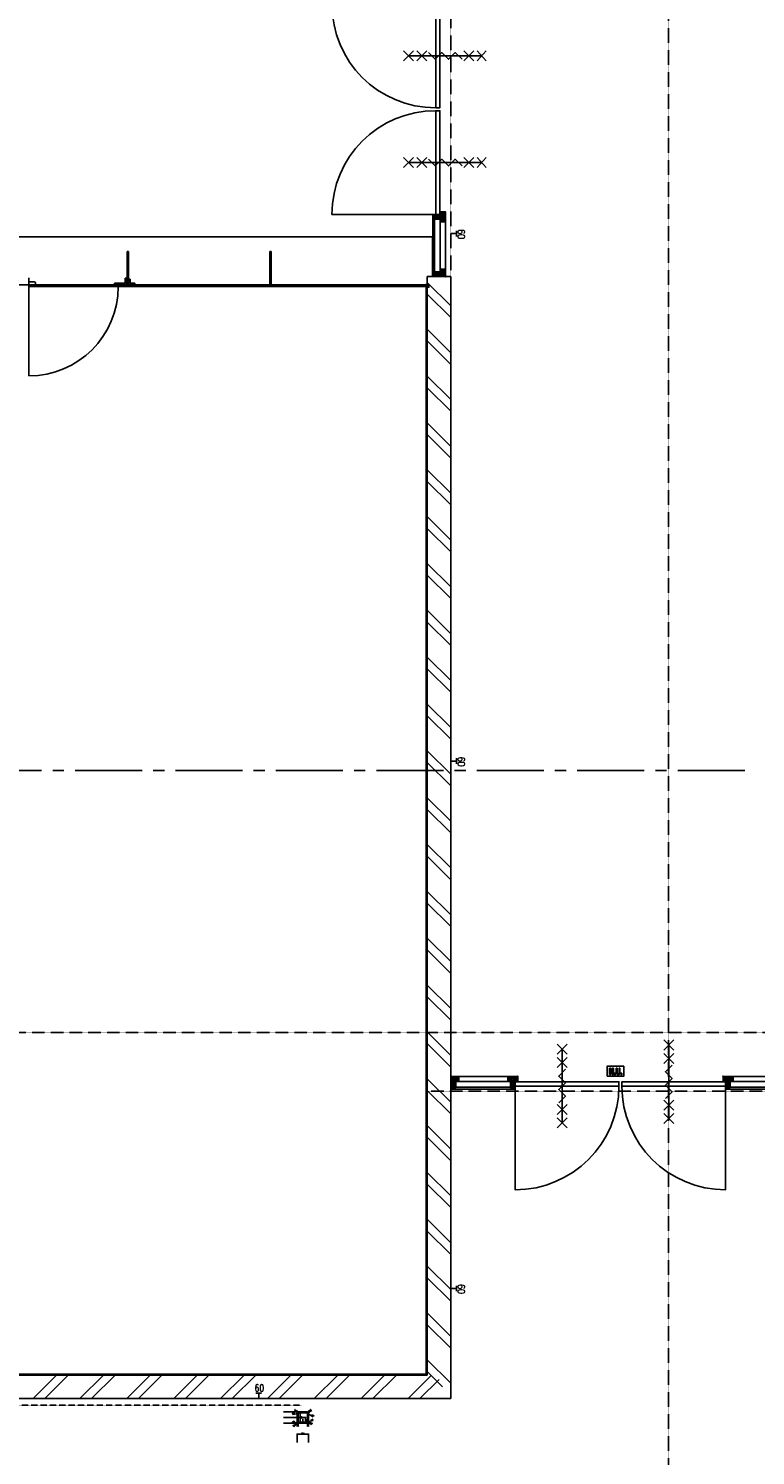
# Model space of a CAD drawing. Extents: x -66955 to 52345, y -20450 to 69550.
# Tile 14 of 94: x -60373 to -53860, y 20845 to 33639. Entities that reach past the tile are written whole.
import ezdxf
from ezdxf.enums import TextEntityAlignment as Align

# ---------------------------------------------------------------- set-up
doc = ezdxf.new("R2010")
doc.units = 0
doc.header["$MEASUREMENT"] = 0
for name, pattern in [('DASHED', [0.75, 0.5, -0.25]), ('HIDDEN', [0.375, 0.25, -0.125]), ('LEEG', [1, -1])]:
    doc.linetypes.add(name, pattern=pattern)
for name, color, linetype in [('BEGGR$--21-', 7, 'CONTINUOUS'), ('BEGGR$--22-', 7, 'CONTINUOUS'), ('BEGGR$--24-', 7, 'CONTINUOUS'), ('BEGGR$--28-', 7, 'CONTINUOUS'), ('BEGGR$--32-', 7, 'CONTINUOUS'), ('BEGGR$--E5-', 7, 'CONTINUOUS'), ('BEGGR$--E6-', 7, 'CONTINUOUS'), ('BEGGR--28-', 7, 'CONTINUOUS'), ('STRAMIEN--05-', 7, 'CONTINUOUS'), ('STRAMIEN--E3-', 7, 'CONTINUOUS'), ('STRAMIEN--E7-', 7, 'CONTINUOUS')]:
    doc.layers.add(name, color=color, linetype=linetype)
doc.styles.add('ROMANS', font='ROMANS', dxfattribs={"height": 0.2})
doc.styles.add('txt', font='TXT', dxfattribs={"height": 0.2})

# ---------------------------------------------------------------- blocks, each defined once
blk = doc.blocks.new('*O586')
at = {"layer": 'BEGGR$--E6-', "color": 7, "linetype": 'CONTINUOUS'}
for p, q in [((-45, 375.02), (45, 285.02)), ((-45, 285.02), (45, 375.02)), ((0, 330.02), (0, -330)), ((-45, 255.02), (45, 165.02)), ((-45, 165.02), (45, 255.02)), ((-45, -164.98), (45, -255)), ((-45, -254.98), (45, -164.98)), ((-45, -285), (45, -375)), ((-45, -375), (45, -285))]:
    blk.add_line(p, q, dxfattribs=at)
blk.add_lwpolyline([(30, 150.02), (-30, 90.02), (30.02, 30.02), (-30, -29.98), (30, -89.98), (-30, -149.98)], dxfattribs=at)
blk = doc.blocks.new('*O587')
at = {"layer": 'BEGGR$--E6-', "color": 7, "linetype": 'CONTINUOUS'}
for p, q in [((-45, 375.02), (45, 285.02)), ((-45, 285.02), (45, 375.02)), ((0, 330.02), (0, -330)), ((-45, 255.02), (45, 165.02)), ((-45, 165.02), (45, 255.02)), ((-45, -164.98), (45, -255)), ((-45, -254.98), (45, -164.98)), ((-45, -285), (45, -375)), ((-45, -375), (45, -285))]:
    blk.add_line(p, q, dxfattribs=at)
blk.add_lwpolyline([(30, 150.02), (-30, 90.02), (30.02, 30.02), (-30, -29.98), (30, -89.98), (-30, -149.98)], dxfattribs=at)
blk = doc.blocks.new('*O588')
at = {"layer": 'BEGGR$--E6-', "color": 7, "linetype": 'CONTINUOUS'}
for points in [[(-75, -45), (75, -45), (75, 45), (-74.99, 45)], [(-52.77, -30), (-44.59, -30), (-44.59, 7.3), (-27.24, -30), (-18.39, -30), (-18.39, 26.76), (-26.59, 26.74), (-26.59, -11.12), (-44.21, 26.76), (-52.77, 26.76)], [(6.14, 26.74), (6.15, -3.58), (6.35, -11.97), (6.99, -18.01), (7.9, -21.25), (9.43, -24.32), (11.61, -27.04), (14.47, -29.2), (18.41, -30.62), (23.85, -31.08), (28.48, -30.66), (32.13, -29.36), (34.98, -27.36), (37.2, -24.73), (38.81, -21.49), (39.82, -17.59), (40.33, -11.86), (40.51, -3.13), (40.51, 26.74), (32.33, 26.74), (32.33, -4.72), (31.93, -14.38), (31.12, -17.06), (29.52, -19.27), (27.04, -20.77), (23.61, -21.28), (20.13, -20.74), (17.49, -19.14), (15.67, -16.7), (14.68, -13.54), (14.33, -4.04), (14.33, 26.76)], [(-10.22, -30), (-2.03, -30), (-2.04, -19.09), (-10.22, -19.09)], [(48.69, -30), (56.88, -30), (56.88, -19.09), (48.7, -19.09)]]:
    blk.add_lwpolyline(points, close=True, dxfattribs=at)
blk = doc.blocks.new('*O597')
at = {"layer": 'BEGGR$--E6-', "color": 7, "linetype": 'CONTINUOUS'}
for p, q in [((-375, -45), (-285, 45)), ((-285, -45), (-375, 45)), ((-330, 0), (330, 0)), ((-255, -45), (-165, 45)), ((-165, -45), (-255, 45)), ((165, -45), (255, 45)), ((255, -45), (165, 45)), ((285, -45), (365, 45)), ((365, -45), (285, 45))]:
    blk.add_line(p, q, dxfattribs=at)
blk.add_lwpolyline([(-150, 30), (-90, -30), (-30, 30.02), (30, -30), (90, 30), (150, -30)], dxfattribs=at)
blk = doc.blocks.new('*O598')
at = {"layer": 'BEGGR$--E6-', "color": 7, "linetype": 'CONTINUOUS'}
for p, q in [((-375, -45), (-285, 45)), ((-285, -45), (-375, 45)), ((-330, 0), (330, 0)), ((-255, -45), (-165, 45)), ((-165, -45), (-255, 45)), ((165, -45), (255, 45)), ((255, -45), (165, 45)), ((285, -45), (365, 45)), ((365, -45), (285, 45))]:
    blk.add_line(p, q, dxfattribs=at)
blk.add_lwpolyline([(-150, 30), (-90, -30), (-30, 30.02), (30, -30), (90, 30), (150, -30)], dxfattribs=at)
blk = doc.blocks.new('*O604')
at = {"layer": 'BEGGR$--32-', "color": 7, "linetype": 'CONTINUOUS'}
for p, q in [((-494.36, 1500), (-508.5, 1485.86)), ((-480.22, 1500), (-508.5, 1471.72)), ((-508.5, 1500), (-461.5, 1453)), ((-475.07, 1491), (-508.5, 1457.57)), ((-460.93, 1491), (-508.5, 1443.43)), ((-508.5, 1485.86), (-461.5, 1438.86)), ((-508.5, 1471.72), (-469.78, 1433)), ((-508.5, 1457.57), (-483.93, 1433)), ((-508.5, 1443.43), (-498.07, 1433)), ((-446.79, 1491), (-504.79, 1433)), ((-494.36, 1500), (-452.36, 1458)), ((-432.65, 1491), (-490.65, 1433)), ((-480.22, 1500), (-478.5, 1498.28)), ((-461.5, 1448.01), (-476.51, 1433)), ((-471.22, 1491), (-438.22, 1458)), ((-461.5, 1433.86), (-462.36, 1433)), ((-457.07, 1491), (-424.07, 1458)), ((-409.51, 1500), (-451.51, 1458)), ((-442.93, 1491), (-410.5, 1458.57)), ((-395.36, 1500), (-437.36, 1458)), ((-428.79, 1491), (-401.79, 1464)), ((-423.65, 1500), (-424.5, 1499.15)), ((-423.65, 1500), (-394.5, 1470.85)), ((-394.5, 1486.72), (-423.22, 1458)), ((-409.51, 1500), (-394.5, 1484.99)), ((-394.5, 1472.58), (-403.08, 1464)), ((-395.36, 1500), (-394.5, 1499.14)), ((-508.5, 1004.85), (-503.35, 1010)), ((-508.5, 990.71), (-489.21, 1010)), ((-508.5, 976.57), (-475.07, 1010)), ((-508.5, 962.43), (-461.5, 1009.43)), ((-448.65, 945), (-508.5, 1004.85)), ((-508.5, 948.28), (-461.5, 995.28)), ((-461.5, 943.71), (-508.5, 990.71)), ((-508.5, 934.14), (-457.64, 985)), ((-508.5, 920), (-443.5, 985)), ((-461.5, 929.57), (-508.5, 976.57)), ((-466.07, 920), (-508.5, 962.43)), ((-480.22, 920), (-508.5, 948.28)), ((-494.36, 920), (-508.5, 934.14)), ((-434.51, 945), (-499.51, 1010)), ((-494.36, 920), (-429.36, 985)), ((-461.5, 986.14), (-485.36, 1010)), ((-480.22, 920), (-461.5, 938.72)), ((-461.5, 1000.28), (-471.22, 1010)), ((-466.07, 920), (-461.5, 924.57)), ((-420.36, 945), (-460.36, 985)), ((-455.22, 945), (-415.22, 985)), ((-410.5, 949.28), (-446.22, 985)), ((-441.07, 945), (-407.07, 979)), ((-398.08, 951), (-432.08, 985)), ((-426.93, 945), (-394.5, 977.43)), ((-394.5, 961.56), (-417.94, 985)), ((-412.79, 945), (-410.5, 947.29)), ((-406.79, 951), (-394.5, 963.29)), ((-394.5, 975.71), (-397.79, 979)), ((-494.36, -920), (-508.5, -934.14)), ((-480.22, -920), (-508.5, -948.28)), ((-466.07, -920), (-508.5, -962.43)), ((-508.5, -920), (-443.5, -985)), ((-461.5, -929.57), (-508.5, -976.57)), ((-508.5, -934.14), (-457.64, -985)), ((-461.5, -943.71), (-508.5, -990.71)), ((-448.65, -945), (-508.5, -1004.85)), ((-508.5, -948.28), (-461.5, -995.28)), ((-508.5, -962.43), (-461.5, -1009.43)), ((-508.5, -976.57), (-475.07, -1010)), ((-508.5, -990.71), (-489.21, -1010)), ((-508.5, -1004.85), (-503.35, -1010)), ((-434.51, -945), (-499.51, -1010)), ((-494.36, -920), (-429.36, -985)), ((-461.5, -986.14), (-485.36, -1010)), ((-480.22, -920), (-461.5, -938.72)), ((-461.5, -1000.28), (-471.22, -1010)), ((-466.07, -920), (-461.5, -924.57)), ((-420.36, -945), (-460.36, -985)), ((-455.22, -945), (-415.22, -985)), ((-410.5, -949.28), (-446.22, -985)), ((-441.07, -945), (-407.07, -979)), ((-398.08, -951), (-432.08, -985)), ((-426.93, -945), (-394.5, -977.43)), ((-394.5, -961.56), (-417.94, -985)), ((-412.79, -945), (-410.5, -947.29)), ((-406.79, -951), (-394.5, -963.29)), ((-394.5, -975.71), (-397.79, -979)), ((-508.5, -1443.43), (-498.07, -1433)), ((-508.5, -1457.57), (-483.93, -1433)), ((-508.5, -1471.72), (-469.78, -1433)), ((-508.5, -1485.86), (-461.5, -1438.86)), ((-460.93, -1491), (-508.5, -1443.43)), ((-508.5, -1500), (-461.5, -1453)), ((-475.07, -1491), (-508.5, -1457.57)), ((-480.22, -1500), (-508.5, -1471.72)), ((-494.36, -1500), (-508.5, -1485.86)), ((-446.79, -1491), (-504.79, -1433)), ((-494.36, -1500), (-452.36, -1458)), ((-432.65, -1491), (-490.65, -1433)), ((-480.22, -1500), (-478.5, -1498.28)), ((-461.5, -1448.01), (-476.51, -1433)), ((-471.22, -1491), (-438.22, -1458)), ((-461.5, -1433.86), (-462.36, -1433)), ((-457.07, -1491), (-424.07, -1458)), ((-409.51, -1500), (-451.51, -1458)), ((-442.93, -1491), (-410.5, -1458.57)), ((-395.36, -1500), (-437.36, -1458)), ((-428.79, -1491), (-401.79, -1464)), ((-423.65, -1500), (-424.5, -1499.15)), ((-423.65, -1500), (-394.5, -1470.85)), ((-394.5, -1486.72), (-423.22, -1458)), ((-409.51, -1500), (-394.5, -1484.99)), ((-394.5, -1472.58), (-403.08, -1464)), ((-395.36, -1500), (-394.5, -1499.14))]:
    blk.add_line(p, q, dxfattribs=at)
for points in [[(-508.5, 1500), (-508.5, 1433), (-461.5, 1433), (-461.5, 1458), (-410.5, 1458), (-410.5, 1464), (-394.5, 1464), (-394.5, 1500), (-424.5, 1500), (-424.5, 1491), (-478.5, 1491), (-478.5, 1500)], [(-508.5, 1500), (-508.5, 1433), (-461.5, 1433), (-461.5, 1458), (-410.5, 1458), (-410.5, 1464), (-394.5, 1464), (-394.5, 1500), (-424.5, 1500), (-424.5, 1491), (-478.5, 1491), (-478.5, 1500)], [(-508.5, 1010), (-508.5, 1433), (-461.5, 1433), (-461.5, 1010)], [(-461.5, 1458), (-461.5, 985), (-410.5, 985), (-410.5, 1458)], [(-410.5, 979), (-410.5, 1464), (-394.5, 1464), (-394.5, 979)], [(-508.5, 920), (-508.5, 1010), (-461.5, 1010), (-461.5, 985), (-410.5, 985), (-410.5, 979), (-394.5, 979), (-394.5, 951), (-410.5, 951), (-410.5, 945), (-461.5, 945), (-461.5, 920)], [(-508.5, 920), (-508.5, 1010), (-461.5, 1010), (-461.5, 985), (-410.5, 985), (-410.5, 979), (-394.5, 979), (-394.5, 951), (-410.5, 951), (-410.5, 945), (-461.5, 945), (-461.5, 920)], [(-459.5, 943), (-459.5, 13), (-421.5, 13), (-421.5, 943)], [(-459.5, -943), (-459.5, -13), (-421.5, -13), (-421.5, -943)], [(-508.5, -920), (-508.5, -1010), (-461.5, -1010), (-461.5, -985), (-410.5, -985), (-410.5, -979), (-394.5, -979), (-394.5, -951), (-410.5, -951), (-410.5, -945), (-461.5, -945), (-461.5, -920)], [(-508.5, -920), (-508.5, -1010), (-461.5, -1010), (-461.5, -985), (-410.5, -985), (-410.5, -979), (-394.5, -979), (-394.5, -951), (-410.5, -951), (-410.5, -945), (-461.5, -945), (-461.5, -920)], [(-508.5, -1010), (-508.5, -1433), (-461.5, -1433), (-461.5, -1010)], [(-461.5, -1458), (-461.5, -985), (-410.5, -985), (-410.5, -1458)], [(-410.5, -979), (-410.5, -1464), (-394.5, -1464), (-394.5, -979)], [(-508.5, -1500), (-508.5, -1433), (-461.5, -1433), (-461.5, -1458), (-410.5, -1458), (-410.5, -1464), (-394.5, -1464), (-394.5, -1500), (-424.5, -1500), (-424.5, -1491), (-478.5, -1491), (-478.5, -1500)], [(-508.5, -1500), (-508.5, -1433), (-461.5, -1433), (-461.5, -1458), (-410.5, -1458), (-410.5, -1464), (-394.5, -1464), (-394.5, -1500), (-424.5, -1500), (-424.5, -1491), (-478.5, -1491), (-478.5, -1500)]]:
    blk.add_lwpolyline(points, close=True, dxfattribs=at)
for points in [[(-421.49, 13, 0.41421356), (508.5, 943), (-421.5, 943), (-421.5, 13)], [(-421.49, -13, -0.41421356), (508.5, -943), (-421.5, -943), (-421.5, -13)]]:
    blk.add_lwpolyline(points, format="xyb", dxfattribs=at)
for p in [(-508.5, 1500), (-508.5, 920), (-508.5, -920), (-508.5, -1500)]:
    blk.add_point(p, dxfattribs=at)
at = {"layer": 'BEGGR$--32-', "color": 7, "linetype": 'CONTINUOUS', "style": 'txt'}
for p in [(-432.5, 1477), (-432.5, -1467)]:
    blk.add_text('67x114', height=10, rotation=180, dxfattribs=at).set_placement(p)
blk = doc.blocks.new('BI$KS')
at = {"layer": 'BEGGR$--32-', "color": 7, "linetype": 'CONTINUOUS'}
blk.add_blockref('*O604', (508.5, -1500), dxfattribs=at)
blk = doc.blocks.new('*O654')
at = {"layer": 'BEGGR$--32-', "color": 7, "linetype": 'CONTINUOUS'}
for p, q in [((-1515, 494.37), (-1500.86, 508.51)), ((-1515, 480.23), (-1486.72, 508.51)), ((-1515, 508.51), (-1468, 461.51)), ((-1515, 494.37), (-1473, 452.37)), ((-1515, 480.23), (-1513.28, 478.51)), ((-1515, 409.52), (-1473, 451.52)), ((-1515, 395.37), (-1473, 437.37)), ((-1515, 423.66), (-1514.15, 424.51)), ((-1515, 423.66), (-1485.85, 394.51)), ((-1515, 409.52), (-1499.99, 394.51)), ((-1515, 395.37), (-1514.14, 394.51)), ((-1506, 475.08), (-1472.57, 508.51)), ((-1506, 460.94), (-1458.43, 508.51)), ((-1506, 446.8), (-1448, 504.8)), ((-1506, 432.66), (-1448, 490.66)), ((-1506, 471.23), (-1473, 438.23)), ((-1506, 457.08), (-1473, 424.08)), ((-1506, 442.94), (-1473.57, 410.51)), ((-1506, 428.8), (-1479, 401.8)), ((-1501.72, 394.51), (-1473, 423.23)), ((-1500.86, 508.51), (-1453.86, 461.51)), ((-1487.58, 394.51), (-1479, 403.09)), ((-1486.72, 508.51), (-1448, 469.79)), ((-1472.57, 508.51), (-1448, 483.94)), ((-1463.01, 461.51), (-1448, 476.52)), ((-1458.43, 508.51), (-1448, 498.08)), ((-1448.86, 461.51), (-1448, 462.37)), ((-1004.85, 508.51), (-1010, 503.36)), ((-990.71, 508.51), (-1010, 489.22)), ((-976.57, 508.51), (-1010, 475.08)), ((-945, 434.52), (-1010, 499.52)), ((-986.14, 461.51), (-1010, 485.37)), ((-1000.28, 461.51), (-1010, 471.23)), ((-962.43, 508.51), (-1009.43, 461.51)), ((-945, 448.66), (-1004.85, 508.51)), ((-948.28, 508.51), (-995.28, 461.51)), ((-943.71, 461.51), (-990.71, 508.51)), ((-934.14, 508.51), (-985, 457.65)), ((-920, 508.51), (-985, 443.51)), ((-920, 494.37), (-985, 429.37)), ((-945, 420.37), (-985, 460.37)), ((-945, 455.23), (-985, 415.23)), ((-949.28, 410.51), (-985, 446.23)), ((-951, 398.09), (-985, 432.09)), ((-961.56, 394.51), (-985, 417.95)), ((-945, 441.08), (-979, 407.08)), ((-975.71, 394.51), (-979, 397.8)), ((-945, 426.94), (-977.43, 394.51)), ((-929.57, 461.51), (-976.57, 508.51)), ((-951, 406.8), (-963.29, 394.51)), ((-920, 466.08), (-962.43, 508.51)), ((-920, 480.23), (-948.28, 508.51)), ((-945, 412.8), (-947.29, 410.51)), ((-920, 480.23), (-938.72, 461.51)), ((-920, 494.37), (-934.14, 508.51)), ((-920, 466.08), (-924.57, 461.51)), ((920, 494.37), (934.14, 508.51)), ((920, 480.23), (948.28, 508.51)), ((920, 466.08), (962.43, 508.51)), ((920, 508.51), (985, 443.51)), ((920, 494.37), (985, 429.37)), ((920, 480.23), (938.72, 461.51)), ((920, 466.08), (924.57, 461.51)), ((929.57, 461.51), (976.57, 508.51)), ((934.14, 508.51), (985, 457.65)), ((943.71, 461.51), (990.71, 508.51)), ((945, 448.66), (1004.85, 508.51)), ((945, 434.52), (1010, 499.52)), ((945, 420.37), (985, 460.37)), ((945, 455.23), (985, 415.23)), ((945, 441.08), (979, 407.08)), ((945, 426.94), (977.43, 394.51)), ((945, 412.8), (947.29, 410.51)), ((948.28, 508.51), (995.28, 461.51)), ((949.28, 410.51), (985, 446.23)), ((951, 398.09), (985, 432.09)), ((951, 406.8), (963.29, 394.51)), ((961.56, 394.51), (985, 417.95)), ((962.43, 508.51), (1009.43, 461.51)), ((975.71, 394.51), (979, 397.8)), ((976.57, 508.51), (1010, 475.08)), ((986.14, 461.51), (1010, 485.37)), ((990.71, 508.51), (1010, 489.22)), ((1000.28, 461.51), (1010, 471.23)), ((1004.85, 508.51), (1010, 503.36)), ((1478.43, 508.51), (1468, 498.08)), ((1492.57, 508.51), (1468, 483.94)), ((1506.72, 508.51), (1468, 469.79)), ((1526, 446.8), (1468, 504.8)), ((1526, 432.66), (1468, 490.66)), ((1483.01, 461.51), (1468, 476.52)), ((1468.86, 461.51), (1468, 462.37)), ((1520.86, 508.51), (1473.86, 461.51)), ((1526, 460.94), (1478.43, 508.51)), ((1535, 508.51), (1488, 461.51)), ((1526, 475.08), (1492.57, 508.51)), ((1535, 494.37), (1493, 452.37)), ((1526, 471.23), (1493, 438.23)), ((1526, 457.08), (1493, 424.08)), ((1535, 409.52), (1493, 451.52)), ((1535, 395.37), (1493, 437.37)), ((1521.72, 394.51), (1493, 423.23)), ((1526, 442.94), (1493.57, 410.51)), ((1526, 428.8), (1499, 401.8)), ((1507.58, 394.51), (1499, 403.09)), ((1535, 423.66), (1505.85, 394.51)), ((1535, 480.23), (1506.72, 508.51)), ((1535, 409.52), (1519.99, 394.51)), ((1535, 494.37), (1520.86, 508.51)), ((1535, 480.23), (1533.28, 478.51)), ((1535, 395.37), (1534.14, 394.51)), ((1535, 423.66), (1534.15, 424.51))]:
    blk.add_line(p, q, dxfattribs=at)
for points in [[(-1515, 508.51), (-1448, 508.51), (-1448, 461.51), (-1473, 461.51), (-1473, 410.51), (-1479, 410.51), (-1479, 394.51), (-1515, 394.51), (-1515, 424.51), (-1506, 424.51), (-1506, 478.51), (-1515, 478.51)], [(-1515, 508.51), (-1448, 508.51), (-1448, 461.51), (-1473, 461.51), (-1473, 410.51), (-1479, 410.51), (-1479, 394.51), (-1515, 394.51), (-1515, 424.51), (-1506, 424.51), (-1506, 478.51), (-1515, 478.51)], [(-979, 410.51), (-1479, 410.51), (-1479, 394.51), (-979, 394.51)], [(-1473, 461.51), (-985, 461.51), (-985, 410.51), (-1473, 410.51)], [(-1010, 508.51), (-1448, 508.51), (-1448, 461.51), (-1010, 461.51)], [(-920, 508.51), (-1010, 508.51), (-1010, 461.51), (-985, 461.51), (-985, 410.51), (-979, 410.51), (-979, 394.51), (-951, 394.51), (-951, 410.51), (-945, 410.51), (-945, 461.51), (-920, 461.51)], [(-920, 508.51), (-1010, 508.51), (-1010, 461.51), (-985, 461.51), (-985, 410.51), (-979, 410.51), (-979, 394.51), (-951, 394.51), (-951, 410.51), (-945, 410.51), (-945, 461.51), (-920, 461.51)], [(-943, 459.51), (-13, 459.51), (-13, 421.51), (-943, 421.51)], [(943, 459.51), (13, 459.51), (13, 421.51), (943, 421.51)], [(920, 508.51), (1010, 508.51), (1010, 461.51), (985, 461.51), (985, 410.51), (979, 410.51), (979, 394.51), (951, 394.51), (951, 410.51), (945, 410.51), (945, 461.51), (920, 461.51)], [(920, 508.51), (1010, 508.51), (1010, 461.51), (985, 461.51), (985, 410.51), (979, 410.51), (979, 394.51), (951, 394.51), (951, 410.51), (945, 410.51), (945, 461.51), (920, 461.51)], [(979, 410.51), (1499, 410.51), (1499, 394.51), (979, 394.51)], [(1493, 461.51), (985, 461.51), (985, 410.51), (1493, 410.51)], [(1010, 508.51), (1468, 508.51), (1468, 461.51), (1010, 461.51)], [(1535, 508.51), (1468, 508.51), (1468, 461.51), (1493, 461.51), (1493, 410.51), (1499, 410.51), (1499, 394.51), (1535, 394.51), (1535, 424.51), (1526, 424.51), (1526, 478.51), (1535, 478.51)], [(1535, 508.51), (1468, 508.51), (1468, 461.51), (1493, 461.51), (1493, 410.51), (1499, 410.51), (1499, 394.51), (1535, 394.51), (1535, 424.51), (1526, 424.51), (1526, 478.51), (1535, 478.51)]]:
    blk.add_lwpolyline(points, close=True, dxfattribs=at)
for points in [[(-13, 421.51, -0.41421356), (-943, -508.49), (-943, 421.51), (-13, 421.51)], [(13, 421.51, 0.41421356), (943, -508.49), (943, 421.51), (13, 421.51)]]:
    blk.add_lwpolyline(points, format="xyb", dxfattribs=at)
for p in [(-1515, 508.51), (-920, 508.51), (920, 508.51), (1535, 508.51)]:
    blk.add_point(p, dxfattribs=at)
at = {"layer": 'BEGGR$--32-', "color": 7, "linetype": 'CONTINUOUS', "style": 'txt'}
for p in [(-1482, 432.51), (1512, 432.51)]:
    blk.add_text('67x114', height=10, rotation=90, dxfattribs=at).set_placement(p)
blk = doc.blocks.new('BI$IIS')
at = {"layer": 'BEGGR$--32-', "color": 7, "linetype": 'CONTINUOUS'}
blk.add_blockref('*O654', (1515, -508.51), dxfattribs=at)
blk = doc.blocks.new('B__DIM')
at = {"layer": 'BEGGR--28-', "color": 7, "linetype": 'CONTINUOUS'}
for p, q in [((-0.5, -0.5), (0.5, 0.5)), ((-0.5, 0), (0.5, 0)), ((0, 0.5), (0, -0.5))]:
    blk.add_line(p, q, dxfattribs=at)
blk = doc.blocks.new('B28KOK')
at = {"layer": 'BEGGR--28-', "color": 7, "linetype": 'CONTINUOUS'}
for p, q in [((-174, 50), (-24, 50)), ((-174, 0), (26, 0)), ((-42, 37), (-92, 27)), ((-48, 44), (-79, 62)), ((-13, 50), (-51, 50)), ((-13, 42), (-51, 42)), ((-50, 50), (-50, 42)), ((-50, 38), (-50, -38)), ((-42, 38), (-42, -38)), ((38, 50), (-38, 50)), ((38, 42), (-38, 42)), ((-25, -50), (-25, 50)), ((25, -50), (25, 0)), ((41, 36), (93, 5)), ((42, -38), (42, 38)), ((48, 44), (79, 62)), ((50, -38), (50, 38)), ((-174, -50), (-24, -50)), ((-174, -50), (26, -50)), ((-42, -39), (-92, -49)), ((-46, -46), (-82, -82)), ((-26, -42), (-51, -42)), ((-26, -50), (-51, -50)), ((-50, -13), (-50, -76)), ((-50, -13), (-50, -51)), ((-50, -42), (-50, -50)), ((-50, -50), (0, -50)), ((-50, -75), (-42, -75)), ((-42, -13), (-42, -76)), ((-38, -42), (38, -42)), ((-38, -50), (38, -50)), ((0, -13), (0, -51)), ((42, -26), (42, -76)), ((42, -37), (92, -27)), ((42, -75), (50, -75)), ((48, -44), (79, -62)), ((50, -26), (50, -76)), ((-50, -224), (-50, -149)), ((-50, -150), (50, -150)), ((50, -224), (50, -149))]:
    blk.add_line(p, q, dxfattribs=at)
for points in [[(-58, 45), (-48, 44), (-54, 53)], [(-50, 31), (-42, 37), (-52, 40)], [(51, 35), (41, 36), (47, 27)], [(54, 53), (48, 44), (58, 45)], [(-50, -56), (-46, -46), (-56, -50)], [(-50, -45), (-42, -39), (-52, -36)], [(50, -31), (42, -37), (52, -40)], [(58, -45), (48, -44), (54, -53)]]:
    blk.add_lwpolyline(points, dxfattribs=at)
for centre, radius, start, end in [((-38, 38), 12, 90, 180), ((-38, 38), 4, 90, 180), ((38, 38), 12, 0, 90), ((38, 38), 4, 0, 90), ((-38, -38), 12, 180, 270), ((-38, -38), 4, 180, 270), ((38, -38), 4, 270, 360), ((38, -38), 12, 270, 360)]:
    blk.add_arc(centre, radius, start, end, dxfattribs=at)
at = {"layer": 'BEGGR--28-', "color": 7, "linetype": 'CONTINUOUS', "xscale": 9, "yscale": -9}
for p, rotation in [((-50, 50), 90), ((-50, 42), 270), ((-25, 50), 90), ((25, 0), 90), ((-50, -42), 90), ((-50, -50), 270), ((-50, -50), 180), ((-50, -75), 180), ((-25, -50), 270), ((25, -50), 270), ((42, -75), 180), ((-50, -150), 180)]:
    blk.add_blockref('B__DIM', p, dxfattribs=dict(at, rotation=rotation))
for p in [(-42, -75), (0, -50), (50, -75), (50, -150)]:
    blk.add_blockref('B__DIM', p, dxfattribs=at)
at = {"layer": 'BEGGR--28-', "color": 7, "linetype": 'CONTINUOUS', "extrusion": (0, 0, -1), "style": 'ROMANS'}
for s, rotation, p in [('4', 348.7023, (88, 33)), ('R', 348.7023, (75, 35)), ('12', 30.9762, (64, 59)), ('R', 30.9762, (53, 52)), ('8', 90, (46, 43)), ('100', 90, (20, -12)), ('12', 329.0238, (-65, 59)), ('R', 329.0238, (-76, 66)), ('4', 30.9592, (-84, 16)), ('R', 30.9592, (-96, 9)), ('4', 348.6941, (88, -43)), ('12', 315, (76, -69)), ('R', 348.6941, (75, -41)), ('R', 315, (66, -60)), ('8', 90, (46, -49)), ('50', 90, (-30, -32)), ('12', 30.9555, (-69, -52)), ('4', 348.6941, (-78, -25)), ('R', 30.9555, (-81, -59)), ('R', 348.6941, (-91, -23))]:
    blk.add_text(s, height=9, rotation=rotation, dxfattribs=at).set_placement(p)
for s, p in [('8', (43, -70)), ('50', (18, -46)), ('8', (-49, -70)), ('100', (-12, -146))]:
    blk.add_text(s, height=9, dxfattribs=at).set_placement(p)

msp = doc.modelspace()

# ---------------------------------------------------------------- linework, layer by layer
at = {"layer": 'BEGGR$--21-', "color": 7, "linetype": 'CONTINUOUS'}
for p, q in [((-56800, 31415), (-56800, 21565)), ((-56800, 31415), (-56590, 31415)), ((-56800, 31362.5), (-56590, 31152.5)), ((-56590, 31415), (-56590, 21355)), ((-56800, 31257.5), (-56590, 31047.5)), ((-56800, 30942.5), (-56590, 30732.5)), ((-56800, 30837.5), (-56590, 30627.5)), ((-56800, 30522.5), (-56590, 30312.5)), ((-56800, 30417.5), (-56590, 30207.5)), ((-56800, 30102.5), (-56590, 29892.5)), ((-56800, 29997.5), (-56590, 29787.5)), ((-56800, 29682.5), (-56590, 29472.5)), ((-56800, 29577.5), (-56590, 29367.5)), ((-56800, 29262.5), (-56590, 29052.5)), ((-56800, 29157.5), (-56590, 28947.5)), ((-56800, 28842.5), (-56590, 28632.5)), ((-56800, 28737.5), (-56590, 28527.5)), ((-56800, 28422.5), (-56590, 28212.5)), ((-56800, 28317.5), (-56590, 28107.5)), ((-56800, 28002.5), (-56590, 27792.5)), ((-56800, 27897.5), (-56590, 27687.5)), ((-56800, 27582.5), (-56590, 27372.5)), ((-56800, 27477.5), (-56590, 27267.5)), ((-56800, 27162.5), (-56590, 26952.5)), ((-56800, 27057.5), (-56590, 26847.5)), ((-56800, 26742.5), (-56590, 26532.5)), ((-56800, 26637.5), (-56590, 26427.5)), ((-56800, 26322.5), (-56590, 26112.5)), ((-56800, 26217.5), (-56590, 26007.5)), ((-56800, 25902.5), (-56590, 25692.5)), ((-56800, 25797.5), (-56590, 25587.5)), ((-56800, 25482.5), (-56590, 25272.5)), ((-56800, 25377.5), (-56590, 25167.5)), ((-56800, 25062.5), (-56590, 24852.5)), ((-56800, 24957.5), (-56590, 24747.5)), ((-56800, 24642.5), (-56590, 24432.5)), ((-56800, 24537.5), (-56590, 24327.5)), ((-56800, 24222.5), (-56590, 24012.5)), ((-56590, 24237), (-56585, 24237)), ((-56590, 24137), (-56590, 24237)), ((-56585, 24137), (-56585, 24237)), ((-56800, 24117.5), (-56590, 23907.5)), ((-56590, 24137), (-56585, 24137)), ((-56800, 23802.5), (-56590, 23592.5)), ((-56800, 23697.5), (-56590, 23487.5)), ((-56800, 23382.5), (-56590, 23172.5)), ((-56800, 23277.5), (-56590, 23067.5)), ((-56800, 22962.5), (-56590, 22752.5)), ((-56800, 22857.5), (-56590, 22647.5)), ((-56800, 22542.5), (-56590, 22332.5)), ((-56800, 22437.5), (-56590, 22227.5)), ((-56800, 22122.5), (-56590, 21912.5)), ((-56800, 22017.5), (-56590, 21807.5)), ((-56800, 21702.5), (-56590, 21492.5)), ((-63220, 21565), (-56800, 21565)), ((-60332.5, 21355), (-60122.5, 21565)), ((-60227.5, 21355), (-60017.5, 21565)), ((-59912.5, 21355), (-59702.5, 21565)), ((-59807.5, 21355), (-59597.5, 21565)), ((-59492.5, 21355), (-59282.5, 21565)), ((-59387.5, 21355), (-59177.5, 21565)), ((-59072.5, 21355), (-58862.5, 21565)), ((-58967.5, 21355), (-58757.5, 21565)), ((-58652.5, 21355), (-58442.5, 21565)), ((-58547.5, 21355), (-58337.5, 21565)), ((-58232.5, 21355), (-58022.5, 21565)), ((-58127.5, 21355), (-57917.5, 21565)), ((-57812.5, 21355), (-57602.5, 21565)), ((-57707.5, 21355), (-57497.5, 21565)), ((-57392.5, 21355), (-57182.5, 21565)), ((-57287.5, 21355), (-57077.5, 21565)), ((-56972.5, 21355), (-56762.5, 21565)), ((-56867.5, 21355), (-56695.3, 21527.2)), ((-56800, 21597.5), (-56663.5, 21461)), ((-63430, 21355), (-56590, 21355))]:
    msp.add_line(p, q, dxfattribs=at)
at = {"layer": 'BEGGR$--22-', "color": 7, "linetype": 'CONTINUOUS'}
for p, q in [((-56790.66, 31769.98), (-63185.27, 31769.98)), ((-59490.22, 31340), (-59490.22, 31640)), ((-59478.22, 31640), (-59490.22, 31640)), ((-59489.82, 31340), (-59489.82, 31640)), ((-59487.82, 31340), (-59487.82, 31640)), ((-59485.82, 31340), (-59485.82, 31640)), ((-59483.82, 31340), (-59483.82, 31640)), ((-59481.82, 31340), (-59481.82, 31640)), ((-59479.82, 31340), (-59479.82, 31640)), ((-59478.22, 31340), (-59478.22, 31640)), ((-58210.22, 31340), (-58210.22, 31640)), ((-58198.22, 31640), (-58210.22, 31640)), ((-58208.95, 31340), (-58208.95, 31640)), ((-58206.95, 31340), (-58206.95, 31640)), ((-58204.95, 31340), (-58204.95, 31640)), ((-58202.95, 31340), (-58202.95, 31640)), ((-58200.95, 31340), (-58200.95, 31640)), ((-58198.95, 31340), (-58198.95, 31640)), ((-58198.22, 31340), (-58198.22, 31640)), ((-59603.5, 31355), (-59603.5, 31340)), ((-59505.86, 31399.73), (-59490.86, 31399.73)), ((-59463.22, 31391.8), (-59478.22, 31391.8)), ((-59420.02, 31355), (-59420.02, 31340)), ((-56810.82, 31339.98), (-63025.72, 31339.98)), ((-59569.86, 31337), (-60369.86, 31337)), ((-60369.86, 31337), (-60369.86, 31325)), ((-60369.86, 31335.92), (-59569.86, 31335.92)), ((-60369.86, 31333.92), (-59569.86, 31333.92)), ((-60369.86, 31331.92), (-59569.86, 31331.92)), ((-60369.86, 31329.92), (-59569.86, 31329.92)), ((-60369.86, 31327.92), (-59569.86, 31327.92)), ((-60369.86, 31325.92), (-59569.86, 31325.92)), ((-60369.86, 31325), (-60369.86, 30525)), ((-59569.86, 31325), (-60369.86, 31325)), ((-59569.86, 31337), (-59569.86, 31325)), ((-59563.86, 31337), (-56790.97, 31337)), ((-59563.86, 31325), (-59563.86, 31337)), ((-56790.97, 31336.94), (-59563.86, 31336.94)), ((-56790.97, 31334.94), (-59563.86, 31334.94)), ((-56790.97, 31332.94), (-59563.86, 31332.94)), ((-56790.97, 31330.94), (-59563.86, 31330.94)), ((-56790.97, 31328.94), (-59563.86, 31328.94)), ((-56790.97, 31326.94), (-59563.86, 31326.94)), ((-59563.86, 31325), (-56790.97, 31325)), ((-59478.22, 31340), (-59490.22, 31340)), ((-58198.22, 31340), (-58210.22, 31340)), ((-56807.13, 31337), (-56810, 31339.87)), ((-56809.96, 31337), (-56810, 31337.04)), ((-56810, 31318.5), (-56810, 21575)), ((-56810, 31318.5), (-56800, 31318.5)), ((-56804.3, 31337), (-56808.8, 31341.5)), ((-56801.48, 31337), (-56805.98, 31341.5)), ((-56800, 31338.35), (-56803.15, 31341.5)), ((-56800, 31341.18), (-56800.32, 31341.5)), ((-56800, 31318.5), (-56800, 21565)), ((-56790.97, 31325), (-56790.97, 31337)), ((-63220, 21565), (-56800, 21565)), ((-63210, 21575), (-56810, 21575))]:
    msp.add_line(p, q, dxfattribs=at)
at = {"layer": 'BEGGR$--22-', "color": 7, "linetype": 'LEEG'}
for p, q in [((-59484.22, 31340), (-59484.22, 31640)), ((-58204.22, 31340), (-58204.22, 31640)), ((-59569.86, 31331), (-60369.86, 31331)), ((-59563.86, 31331), (-56790.97, 31331)), ((-56805, 31318.5), (-56805, 21570)), ((-63215, 21570), (-56805, 21570))]:
    msp.add_line(p, q, dxfattribs=at)
at = {"layer": 'BEGGR$--22-', "color": 7, "linetype": 'CONTINUOUS'}
for points in [[(-56834.73, 31769.98), (-56753, 31769.98), (-56753, 31415), (-56801, 31415), (-56800, 31415)], [(-60369.49, 31334.44), (-60369.49, 31334.44), (-60369.49, 31403.03)], [(-59490.86, 31399.73), (-59490.86, 31340), (-59603.5, 31340)], [(-59505.86, 31399.73), (-59505.86, 31355), (-59603.5, 31355)], [(-59478.22, 31391.8), (-59478.22, 31340), (-59420.02, 31340)], [(-59463.22, 31391.8), (-59463.22, 31355), (-59420.02, 31355)], [(-56801, 31344.45), (-56810.82, 31344.45), (-56810.82, 31339.98)]]:
    msp.add_lwpolyline(points, dxfattribs=at)
msp.add_lwpolyline([(-60312.11, 31340.51), (-60312.11, 31357.53, 0.41421356), (-60322.11, 31367.53), (-60367.83, 31367.53)], format="xyb", dxfattribs=at)
for points in [[(-56785, 31318.5), (-56785, 31343.5), (-56810, 31343.5), (-56810, 31318.5)], [(-56810, 31341.5), (-56810, 31343.5), (-56785, 31343.5), (-56785, 31318.5), (-56810, 31318.5), (-56810, 31320.5), (-56787, 31320.5), (-56787, 31341.5)], [(-56800, 31337), (-56800, 31341.5), (-56810, 31341.5), (-56810, 31337)]]:
    msp.add_lwpolyline(points, close=True, dxfattribs=at)
at = {"layer": 'BEGGR$--22-', "color": 7, "linetype": 'CONTINUOUS', "extrusion": (0, 0, -1)}
msp.add_arc((60369.86, 31325), 800, 180, 270, dxfattribs=at)
at = {"layer": 'BEGGR$--24-', "color": 7, "linetype": 'HIDDEN'}
msp.add_line((-57909.99, 21355), (-63430, 21355), dxfattribs=at)
msp.add_lwpolyline([(-63294.98, 17938.73), (-63294.98, 21295.09), (-57927.08, 21295.09)], dxfattribs=at)
at = {"layer": 'BEGGR$--E5-', "color": 1, "linetype": 'CONTINUOUS'}
for p, q in [((-56590, 31800), (-56540, 31800)), ((-56540, 31825), (-56540, 31775)), ((-56590, 27071), (-56540, 27071)), ((-56540, 27096), (-56540, 27046)), ((-56590, 22342), (-56540, 22342)), ((-56540, 22367), (-56540, 22317)), ((-58335, 21405), (-58285, 21405)), ((-58310, 21355), (-58310, 21405))]:
    msp.add_line(p, q, dxfattribs=at)
at = {"layer": 'BEGGR$--E5-', "color": 1, "linetype": 'DASHED'}
msp.add_lwpolyline([(0, 44665), (0, 25635), (0, 25635), (0, 11605), (-49437.91, 11605), (-49437.91, 16785.05), (-53530, 16785.05), (-53530, 24110.05), (-56810, 24110.05)], dxfattribs=at)
msp.add_lwpolyline([(-63430, 44475), (-56590, 44475), (-56590, 21355), (-63430, 21355)], close=True, dxfattribs=at)
at = {"layer": 'STRAMIEN--05-', "color": 251, "linetype": 'DASHED'}
msp.add_line((-54639, 4749), (-54639, 69050), dxfattribs=at)
at = {"layer": 'STRAMIEN--E3-', "color": 251, "linetype": 'DASHED'}
msp.add_lwpolyline([(41424, 17754), (27710, 17754), (27710, 16354), (15205.48, 16354), (15205.48, 24638), (-66455, 24638)], dxfattribs=at)
at = {"layer": 'STRAMIEN--E7-', "color": 6, "linetype": 'CONTINUOUS'}
for p, q in [((-60256, 26985), (-60556, 26985)), ((-60056, 26985), (-60156, 26985)), ((-59656, 26985), (-59956, 26985)), ((-59356, 26985), (-59656, 26985)), ((-59156, 26985), (-59256, 26985)), ((-58756, 26985), (-59056, 26985)), ((-58456, 26985), (-58756, 26985)), ((-58256, 26985), (-58356, 26985)), ((-57856, 26985), (-58156, 26985)), ((-57556, 26985), (-57856, 26985)), ((-57356, 26985), (-57456, 26985)), ((-56956, 26985), (-57256, 26985)), ((-56656, 26985), (-56956, 26985)), ((-56456, 26985), (-56556, 26985)), ((-56056, 26985), (-56356, 26985)), ((-55756, 26985), (-56056, 26985)), ((-55556, 26985), (-55656, 26985)), ((-55156, 26985), (-55456, 26985)), ((-54856, 26985), (-55156, 26985)), ((-54656, 26985), (-54756, 26985)), ((-54256, 26985), (-54556, 26985)), ((-53956, 26985), (-54256, 26985))]:
    msp.add_line(p, q, dxfattribs=at)

# ---------------------------------------------------------------- block references
at = {"layer": 'BEGGR$--28-', "color": 5, "linetype": 'CONTINUOUS'}
msp.add_blockref('B28KOK', (-57915.05, 21185), dxfattribs=at)
at = {"layer": 'BEGGR$--32-', "color": 7, "linetype": 'CONTINUOUS', "yscale": -1, "rotation": 180}
msp.add_blockref('BI$KS', (-56638, 34415), dxfattribs=at)
at = {"layer": 'BEGGR$--32-', "color": 7, "linetype": 'CONTINUOUS'}
msp.add_blockref('BI$IIS', (-56585, 24244), dxfattribs=at)
at = {"layer": 'BEGGR$--E6-', "color": 7, "linetype": 'CONTINUOUS'}
for name, p in [('*O597', (-56639, 33393)), ('*O598', (-56639, 32437)), ('*O586', (-54637, 24194.99)), ('*O587', (-55593, 24156.99)), ('*O588', (-55114.45, 24290.32))]:
    msp.add_blockref(name, p, dxfattribs=at)

# ---------------------------------------------------------------- texts
at = {"layer": 'BEGGR$--E5-', "color": 1, "linetype": 'CONTINUOUS', "style": 'ROMANS', "width": 0.8}
for p in [(-56494.66, 31794.84), (-56494.66, 27065.84), (-56494.66, 22336.84)]:
    msp.add_text('60', height=62.5, rotation=270, dxfattribs=at).set_placement(p, align=Align.MIDDLE)
msp.add_text('60', height=62.5, dxfattribs=at).set_placement((-58304.84, 21450.34), align=Align.MIDDLE)

doc.saveas('drawing.dxf')
